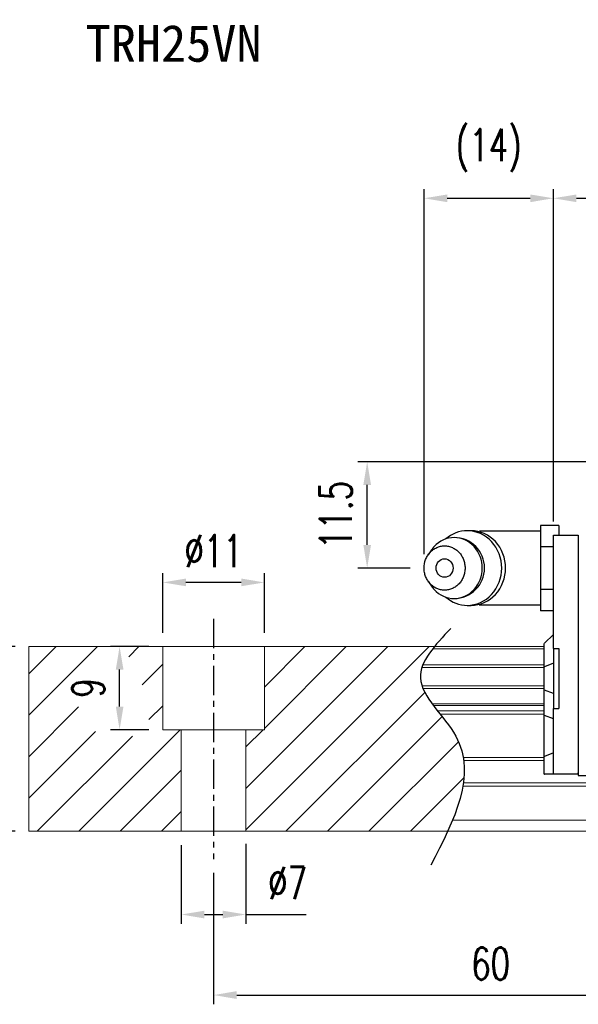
# Model space of a CAD drawing. Header units: millimetres. Extents: x 1 to 262, y 61 to 167.
# Tile 2 of 51: x 95 to 155, y 61 to 167. Entities that reach past the tile are written whole.
import ezdxf
from ezdxf.enums import TextEntityAlignment as Align

# ---------------------------------------------------------------- set-up
doc = ezdxf.new("R2010")
doc.units = ezdxf.units.MM
doc.header["$PDSIZE"] = -1
doc.linetypes.add('CENTER', pattern=[10.16, 6.35, -1.27, 1.27, -1.27])
for name, color, linetype in [('2', 7, 'Continuous'), ('CHA', 7, 'Continuous'), ('CL', 1, 'CENTER'), ('DIM', 4, 'Continuous'), ('OUT', 3, 'Continuous')]:
    doc.layers.add(name, color=color, linetype=linetype)
doc.styles.add('DIM-7', font='SIMPLEX.shx', dxfattribs={"width": 0.7, "bigfont": 'chineset.shx'})
doc.styles.add('T', font='kaiu.ttf')
doc.dimstyles.new('CNS', dxfattribs={"dimtxt": 3.5, "dimasz": 2.5, "dimexe": 1, "dimexo": 1.5, "dimgap": 0.09, "dimtad": 0, "dimdsep": 46, "dimtxsty": 'DIM-7', "dimcen": 0.09, "dimclrd": 4, "dimclre": 4, "dimclrt": 4, "dimadec": 0, "dimazin": 0, "dimtfac": 1, "dimtix": 1, "dimtmove": 2, "dimatfit": 3, "dimfxl": 1, "dimtvp": 0.971429, "dimtolj": 1, "dimarcsym": 0})

# ---------------------------------------------------------------- blocks, each defined once
blk = doc.blocks.new('*D32')
at = {"layer": 'DEFPOINTS', "color": 0}
for p in [(110.16, 106.26), (110.16, 99.32), (121.16, 99.32)]:
    blk.add_point(p, dxfattribs=at)
at = {"layer": 'DIM', "color": 7, "lineweight": -2}
for p, q in [((110.16, 100.82), (110.16, 107.26)), ((121.16, 100.82), (121.16, 107.26)), ((118.66, 106.26), (112.66, 106.26))]:
    blk.add_line(p, q, dxfattribs=at)
at = {"layer": 'DIM', "color": 7}
for points in [[(112.66, 106.68), (112.66, 105.85), (110.16, 106.26)], [(118.66, 106.68), (118.66, 105.85), (121.16, 106.26)]]:
    blk.add_solid(points, dxfattribs=at)
at = {"layer": 'DIM', "color": 7, "insert": (115.66, 109.66), "char_height": 3.5, "attachment_point": 5, "style": 'DIM-7'}
blk.add_mtext('\\A1;%%C11', dxfattribs=at)
blk = doc.blocks.new('*D33')
at = {"layer": 'DEFPOINTS', "color": 0}
for p in [(112.16, 79.32), (119.16, 79.46), (119.16, 70.31)]:
    blk.add_point(p, dxfattribs=at)
at = {"layer": 'DIM', "color": 7, "lineweight": -2}
for p, q in [((112.16, 77.82), (112.16, 69.31)), ((119.16, 77.96), (119.16, 69.31)), ((114.66, 70.31), (116.66, 70.31)), ((119.16, 70.31), (125.69, 70.31))]:
    blk.add_line(p, q, dxfattribs=at)
at = {"layer": 'DIM', "color": 7}
for points in [[(114.66, 70.72), (114.66, 69.89), (112.16, 70.31)], [(116.66, 70.72), (116.66, 69.89), (119.16, 70.31)]]:
    blk.add_solid(points, dxfattribs=at)
at = {"layer": 'DIM', "color": 7, "insert": (123.67, 73.71), "char_height": 3.5, "attachment_point": 5, "style": 'DIM-7'}
blk.add_mtext('\\A1;%%C7', dxfattribs=at)
blk = doc.blocks.new('*D34')
at = {"layer": 'DEFPOINTS', "color": 0}
for p in [(105.48, 99.32), (110.16, 99.32), (110.16, 90.32)]:
    blk.add_point(p, dxfattribs=at)
at = {"layer": 'DIM', "color": 7, "lineweight": -2}
for p, q in [((108.66, 99.32), (104.48, 99.32)), ((105.48, 92.82), (105.48, 96.82)), ((108.66, 90.32), (104.48, 90.32))]:
    blk.add_line(p, q, dxfattribs=at)
at = {"layer": 'DIM', "color": 7}
for points in [[(105.07, 96.82), (105.9, 96.82), (105.48, 99.32)], [(105.07, 92.82), (105.9, 92.82), (105.48, 90.32)]]:
    blk.add_solid(points, dxfattribs=at)
at = {"layer": 'DIM', "color": 7, "insert": (102.08, 94.82), "char_height": 3.5, "attachment_point": 5, "rotation": 90, "style": 'DIM-7'}
blk.add_mtext('\\A1;9', dxfattribs=at)
blk = doc.blocks.new('*D35')
at = {"layer": 'DEFPOINTS', "color": 0}
for p in [(115.66, 76.32), (175.66, 75.32), (175.66, 61.59)]:
    blk.add_point(p, dxfattribs=at)
at = {"layer": 'DIM', "color": 7, "lineweight": -2}
for p, q in [((115.66, 74.82), (115.66, 60.59)), ((175.66, 73.82), (175.66, 60.59)), ((118.16, 61.59), (173.16, 61.59))]:
    blk.add_line(p, q, dxfattribs=at)
at = {"layer": 'DIM', "color": 7}
for points in [[(118.16, 62.01), (118.16, 61.17), (115.66, 61.59)], [(173.16, 62.01), (173.16, 61.17), (175.66, 61.59)]]:
    blk.add_solid(points, dxfattribs=at)
at = {"layer": 'DIM', "color": 7, "insert": (145.66, 64.99), "char_height": 3.5, "attachment_point": 5, "style": 'DIM-7'}
blk.add_mtext('\\A1;60', dxfattribs=at)
blk = doc.blocks.new('*D36')
at = {"layer": 'DEFPOINTS', "color": 0}
for p in [(89.66, 99.32), (95.66, 99.32), (95.66, 79.32)]:
    blk.add_point(p, dxfattribs=at)
at = {"layer": 'DIM', "color": 7, "lineweight": -2}
for p, q in [((94.16, 99.32), (88.66, 99.32)), ((89.66, 81.82), (89.66, 96.82)), ((94.16, 79.32), (88.66, 79.32))]:
    blk.add_line(p, q, dxfattribs=at)
at = {"layer": 'DIM', "color": 7}
for points in [[(89.24, 96.82), (90.08, 96.82), (89.66, 99.32)], [(89.24, 81.82), (90.08, 81.82), (89.66, 79.32)]]:
    blk.add_solid(points, dxfattribs=at)
at = {"layer": 'DIM', "color": 7, "insert": (86.26, 89.32), "char_height": 3.5, "attachment_point": 5, "rotation": 90, "style": 'DIM-7'}
blk.add_mtext('\\A1;20', dxfattribs=at)
blk = doc.blocks.new('*D37')
at = {"layer": 'DEFPOINTS', "color": 0}
for p in [(241.86, 147.85), (152.46, 111.37), (241.86, 111.37)]:
    blk.add_point(p, dxfattribs=at)
at = {"layer": 'DIM', "color": 7, "lineweight": -2}
for p, q in [((152.46, 112.87), (152.46, 148.85)), ((241.86, 112.87), (241.86, 148.85)), ((154.96, 147.85), (239.36, 147.85))]:
    blk.add_line(p, q, dxfattribs=at)
at = {"layer": 'DIM', "color": 7}
for points in [[(154.96, 148.26), (154.96, 147.43), (152.46, 147.85)], [(239.36, 148.26), (239.36, 147.43), (241.86, 147.85)]]:
    blk.add_solid(points, dxfattribs=at)
at = {"layer": 'DIM', "color": 7, "insert": (197.16, 151.25), "char_height": 3.5, "attachment_point": 5, "style": 'DIM-7'}
blk.add_mtext('\\A1;89.4', dxfattribs=at)
blk = doc.blocks.new('*D50')
at = {"layer": 'DEFPOINTS', "color": 0}
for p in [(132.29, 119.32), (167.66, 119.32), (138.46, 107.82)]:
    blk.add_point(p, dxfattribs=at)
at = {"layer": 'DIM', "color": 7, "lineweight": -2}
for p, q in [((166.16, 119.32), (131.29, 119.32)), ((132.29, 110.32), (132.29, 116.82)), ((136.96, 107.82), (131.29, 107.82))]:
    blk.add_line(p, q, dxfattribs=at)
at = {"layer": 'DIM', "color": 7}
for points in [[(131.88, 116.82), (132.71, 116.82), (132.29, 119.32)], [(131.88, 110.32), (132.71, 110.32), (132.29, 107.82)]]:
    blk.add_solid(points, dxfattribs=at)
at = {"layer": 'DIM', "color": 7, "insert": (128.89, 113.57), "char_height": 3.5, "attachment_point": 5, "rotation": 90, "style": 'DIM-7'}
blk.add_mtext('\\A1;11.5', dxfattribs=at)
blk = doc.blocks.new('*D51')
at = {"layer": 'DEFPOINTS', "color": 0}
for p in [(152.46, 147.85), (152.46, 111.37), (138.46, 107.82)]:
    blk.add_point(p, dxfattribs=at)
at = {"layer": 'DIM', "color": 7, "lineweight": -2}
for p, q in [((138.46, 109.32), (138.46, 148.85)), ((152.46, 112.87), (152.46, 148.85)), ((140.96, 147.85), (149.96, 147.85))]:
    blk.add_line(p, q, dxfattribs=at)
at = {"layer": 'DIM', "color": 7}
for points in [[(140.96, 148.26), (140.96, 147.43), (138.46, 147.85)], [(149.96, 148.26), (149.96, 147.43), (152.46, 147.85)]]:
    blk.add_solid(points, dxfattribs=at)
at = {"layer": 'DIM', "color": 7, "insert": (145.46, 153.03), "char_height": 3.5, "attachment_point": 5, "style": 'DIM-7'}
blk.add_mtext('\\A1;(14)', dxfattribs=at)

msp = doc.modelspace()

# ---------------------------------------------------------------- linework, layer by layer
at = {"layer": '2', "color": 0, "linetype": 'Continuous'}
for p, q in [((153.057, 112.437), (151.057, 112.437)), ((151.057, 112.437), (151.057, 111.282)), ((153.057, 112.437), (153.057, 111.368)), ((143.546, 111.859), (143.131, 111.859)), ((151.057, 111.818), (144.674, 111.818)), ((151.057, 111.282), (151.057, 110.127)), ((152.457, 111.221), (152.457, 111.368)), ((152.457, 111.368), (155.157, 111.368)), ((152.457, 110.014), (152.457, 111.221)), ((155.157, 111.368), (155.157, 111.221)), ((155.157, 111.221), (155.157, 110.014)), ((152.457, 110.127), (151.057, 110.127)), ((151.057, 110.127), (151.057, 107.818)), ((152.457, 109.661), (152.457, 110.014)), ((155.157, 110.014), (155.157, 109.661)), ((155.157, 109.868), (155.157, 86.868)), ((139.253, 109.776), (138.889, 109.242)), ((152.457, 99.118), (152.457, 109.661)), ((155.157, 109.661), (155.157, 87.075)), ((151.057, 107.818), (151.057, 105.509)), ((138.889, 106.394), (139.253, 105.86)), ((152.457, 105.509), (151.057, 105.509)), ((151.057, 105.509), (151.057, 104.354)), ((143.131, 103.776), (143.546, 103.776)), ((144.674, 103.818), (151.057, 103.818)), ((151.057, 104.354), (151.057, 103.199)), ((152.457, 103.199), (151.057, 103.199)), ((152.457, 100.618), (151.507, 99.668)), ((151.457, 99.618), (151.507, 99.668)), ((151.457, 97.114), (151.457, 99.618)), ((152.457, 99.118), (152.457, 92.618)), ((152.457, 99.118), (153.057, 99.118)), ((153.057, 99.118), (153.057, 92.618)), ((151.457, 97.114), (151.507, 97.133)), ((151.457, 94.621), (151.457, 97.114)), ((152.457, 97.508), (151.507, 97.133)), ((151.457, 91.887), (151.457, 94.621)), ((151.457, 94.621), (151.507, 94.602)), ((152.457, 94.227), (151.507, 94.602)), ((151.457, 87.408), (151.457, 91.887)), ((151.457, 91.887), (151.507, 91.867)), ((152.457, 91.493), (151.507, 91.867)), ((152.457, 92.618), (153.057, 92.618)), ((152.457, 87.075), (152.457, 92.618)), ((151.457, 87.408), (151.507, 87.429)), ((151.457, 85.518), (151.457, 87.408)), ((152.457, 87.822), (151.507, 87.429)), ((152.457, 86.721), (152.457, 87.075)), ((152.457, 85.664), (152.457, 86.721)), ((155.157, 87.075), (155.157, 86.721)), ((155.157, 86.868), (155.157, 85.368)), ((155.157, 86.721), (155.157, 85.664)), ((151.457, 85.518), (151.507, 85.518)), ((152.457, 85.518), (151.507, 85.518)), ((152.457, 85.518), (152.457, 85.664)), ((155.157, 85.518), (152.457, 85.518)), ((155.157, 85.518), (155.157, 85.664)), ((155.157, 85.368), (156.657, 85.368))]:
    msp.add_line(p, q, dxfattribs=at)
for centre, radius, start, end in [((141.707, 107.818), 3.3, 270, 89.84908), ((144.674, 107.818), 4, 89.99998, 93.25686), ((144.674, 107.818), 4, 266.21721, 270.00002)]:
    msp.add_arc(centre, radius, start, end, dxfattribs=at)
msp.add_ellipse((140.674, 107.818), major_axis=(0, -1), ratio=0.9238797, dxfattribs=at)
for points, knots in [([(139.255, 105.859), (139.345, 105.727), (139.444, 105.601), (140.116, 104.874), (140.909, 104.518), (142.505, 104.518), (143.299, 104.874), (144.427, 106.095), (144.756, 106.954), (144.756, 108.682), (144.427, 109.54), (143.299, 110.762), (142.505, 111.118), (140.909, 111.118), (140.116, 110.762), (139.444, 110.035), (139.345, 109.909), (139.255, 109.776)], [0, 0, 0, 0, 0.0298911, 0.0298911, 0.1865941, 0.1865941, 0.343297, 0.343297, 0.5, 0.5, 0.656703, 0.656703, 0.8134059, 0.8134059, 0.9701089, 0.9701089, 1, 1, 1, 1]), ([(140.792, 104.669), (141.45, 104.1), (142.288, 103.776), (144.108, 103.776), (145.08, 104.212), (146.462, 105.708), (146.865, 106.76), (146.865, 108.876), (146.462, 109.927), (145.08, 111.424), (144.108, 111.859), (142.288, 111.859), (141.45, 111.536), (140.792, 110.967)], [0, 0, 0, 0, 0.150594, 0.150594, 0.325297, 0.325297, 0.5, 0.5, 0.674703, 0.674703, 0.849406, 0.849406, 1, 1, 1, 1]), ([(143.546, 103.776), (144.523, 103.776), (145.495, 104.212), (146.877, 105.708), (147.279, 106.76), (147.279, 108.876), (146.877, 109.927), (145.495, 111.424), (144.523, 111.859), (143.546, 111.859)], [0, 0, 0, 0, 0.25, 0.25, 0.5, 0.5, 0.75, 0.75, 1, 1, 1, 1]), ([(138.457, 107.818), (138.457, 107.66), (138.485, 107.347), (138.612, 106.893), (138.818, 106.476), (139.096, 106.11), (139.434, 105.81), (139.82, 105.586), (140.239, 105.449), (140.674, 105.402), (141.109, 105.449), (141.528, 105.586), (141.914, 105.81), (142.252, 106.11), (142.53, 106.476), (142.736, 106.894), (142.863, 107.347), (142.906, 107.818), (142.863, 108.289), (142.736, 108.742), (142.53, 109.16), (142.252, 109.526), (141.914, 109.826), (141.528, 110.05), (141.109, 110.187), (140.674, 110.233), (140.239, 110.187), (139.82, 110.05), (139.434, 109.826), (139.096, 109.526), (138.818, 109.16), (138.544, 108.605), (138.457, 108.131), (138.457, 107.818)], [0, 0, 0, 0, 0.0312594, 0.0625188, 0.0937782, 0.1250376, 0.156297, 0.1875564, 0.2188159, 0.2500753, 0.2813347, 0.3125941, 0.3438535, 0.3751129, 0.4063723, 0.4376317, 0.4688911, 0.5001505, 0.5314099, 0.5626693, 0.5939287, 0.6251882, 0.6564476, 0.687707, 0.7189664, 0.7502258, 0.7814852, 0.8127446, 0.844004, 0.8752634, 0.9065228, 0.9377822, 1, 1, 1, 1])]:
    msp.add_open_spline(points, degree=3, knots=knots, dxfattribs=at)
at = {"layer": 'CL', "color": 0, "ltscale": 0.5}
msp.add_line((115.657, 102.318), (115.657, 76.318), dxfattribs=at)
at = {"layer": 'DIM', "color": 0}
for p, q in [((95.657, 96.376), (98.599, 99.318)), ((95.657, 91.886), (103.089, 99.318)), ((106.465, 98.204), (107.579, 99.318)), ((119.157, 83.955), (134.52, 99.318)), ((119.157, 79.465), (139.01, 99.318)), ((121.157, 94.935), (125.539, 99.318)), ((121.157, 90.445), (130.03, 99.318)), ((107.93, 95.179), (110.157, 97.406)), ((123.5, 79.318), (138.536, 94.354)), ((95.657, 87.396), (101.037, 92.776)), ((108.646, 91.405), (110.157, 92.915)), ((127.99, 79.318), (140.406, 91.734)), ((95.657, 82.906), (102.888, 90.136)), ((96.559, 79.318), (106.867, 89.626)), ((101.049, 79.318), (112.049, 90.318)), ((119.157, 88.445), (121.03, 90.318)), ((132.48, 79.318), (142.182, 89.02)), ((105.539, 79.318), (112.157, 85.935)), ((136.97, 79.318), (142.778, 85.125)), ((110.03, 79.318), (112.157, 81.445))]:
    msp.add_line(p, q, dxfattribs=at)
msp.add_open_spline([(141.34, 101.28), (139.658, 99.489), (136, 95.593), (145.526, 87.909), (141.71, 80.523), (139.197, 75.659)], degree=3, knots=[0, 0, 0, 0, 6.2737393, 13.647637, 27.8750855, 27.8750855, 27.8750855, 27.8750855], dxfattribs=at)
at = {"layer": 'OUT', "color": 0, "linetype": 'Continuous', "lineweight": 15}
for p, q in [((95.657, 99.318), (95.657, 79.318)), ((151.457, 99.318), (95.657, 99.318)), ((110.157, 90.318), (110.157, 99.318)), ((121.157, 90.318), (121.157, 99.318)), ((151.457, 99.062), (139.379, 99.062)), ((151.457, 97.058), (138.224, 97.058)), ((151.457, 97.352), (138.334, 97.352)), ((151.457, 95.077), (138.221, 95.077)), ((151.457, 94.783), (138.332, 94.783)), ((151.457, 93.103), (139.342, 93.103)), ((151.457, 92.938), (139.464, 92.938)), ((151.457, 92.344), (139.923, 92.344)), ((151.457, 91.991), (140.203, 91.991)), ((121.157, 90.318), (110.157, 90.318)), ((112.157, 90.318), (112.157, 79.318)), ((119.157, 90.318), (119.157, 79.318)), ((151.457, 87.325), (142.694, 87.325)), ((151.457, 86.972), (142.747, 86.972)), ((261.657, 84.211), (142.66, 84.211)), ((261.657, 84.564), (142.715, 84.564)), ((261.657, 80.518), (141.538, 80.518)), ((261.657, 79.318), (95.657, 79.318))]:
    msp.add_line(p, q, dxfattribs=at)

# ---------------------------------------------------------------- texts
at = {"layer": 'CHA', "color": 7, "style": 'T'}
msp.add_text('TRH25VN', height=4, dxfattribs=at).set_placement((111.333, 164.593), align=Align.MIDDLE)

# ---------------------------------------------------------------- dimensions: what is measured, and where the dimension line sits
at = {"layer": 'DIM', "color": 0}
for base, p1, p2, text, picture, middle in [((152.457, 147.848), (138.457, 107.818), (152.457, 111.368), '(<>)', '*D51', (145.457, 153.029)), ((110.157, 106.262), (121.157, 99.318), (110.157, 99.318), '%%C<>', '*D32', (115.657, 109.662))]:
    dim = msp.add_linear_dim(base=base, p1=p1, p2=p2, text=text, dimstyle='CNS', override={"dimclrd": 7, "dimclre": 7, "dimclrt": 7}, dxfattribs=at)
    dim.commit()
    dim.dimension.update_dxf_attribs({"geometry": picture, "text_midpoint": middle})
for base, p1, p2, picture, middle in [((241.857, 147.848), (152.457, 111.368), (241.857, 111.368), '*D37', (197.157, 151.248)), ((175.657, 61.589), (115.657, 76.318), (175.657, 75.318), '*D35', (145.657, 64.989))]:
    dim = msp.add_linear_dim(base=base, p1=p1, p2=p2, dimstyle='CNS', override={"dimclrd": 7, "dimclre": 7, "dimclrt": 7}, dxfattribs=at)
    dim.commit()
    dim.dimension.update_dxf_attribs({"geometry": picture, "text_midpoint": middle})
for base, p1, p2, picture, middle in [((132.293, 119.318), (138.457, 107.818), (167.657, 119.318), '*D50', (128.893, 113.568)), ((89.659, 99.318), (95.657, 79.318), (95.657, 99.318), '*D36', (86.259, 89.318)), ((105.485, 99.318), (110.157, 90.318), (110.157, 99.318), '*D34', (102.085, 94.818))]:
    dim = msp.add_linear_dim(base=base, p1=p1, p2=p2, angle=90, dimstyle='CNS', override={"dimclrd": 7, "dimclre": 7, "dimclrt": 7}, dxfattribs=at)
    dim.commit()
    dim.dimension.update_dxf_attribs({"geometry": picture, "text_midpoint": middle})
dim = msp.add_linear_dim(base=(119.157, 70.308), p1=(112.157, 79.318), p2=(119.157, 79.465), text='%%C<>', dimstyle='CNS', override={"dimclrd": 7, "dimclre": 7, "dimclrt": 7, "dimtmove": 0}, dxfattribs=at)
dim.commit()
dim.dimension.update_dxf_attribs({"geometry": '*D33', "text_midpoint": (123.672, 70.308), "dimtype": 160})

doc.saveas('drawing.dxf')
